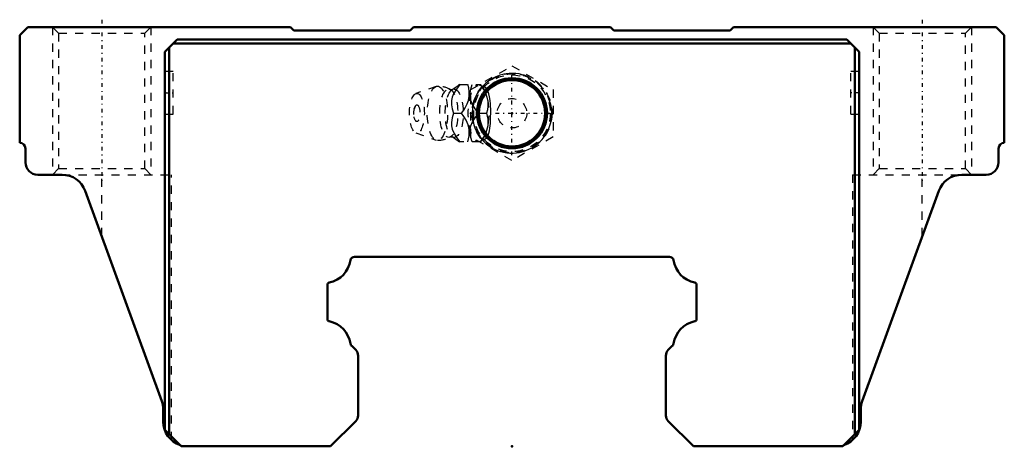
# Model space of a CAD drawing. Header units: millimetres. Extents: x -60 to 60, y 9 to 61.
import ezdxf

# ---------------------------------------------------------------- set-up
doc = ezdxf.new("R2010")
doc.units = ezdxf.units.MM
doc.linetypes.add('Center', pattern=[1.5, 0.45, -0.5, 0.05, -0.5])
doc.linetypes.add('Dashed', pattern=[2, 1, -1])
for name, color, linetype, lineweight in [('2d ConnectionPoints', 7, 'Continuous', 50), ('AM_0', 7, 'Continuous', 50), ('AM_5', 3, 'Continuous', 25), ('AM_7', 7, 'Center', 25), ('AM_9', 6, 'Dashed', 25)]:
    doc.layers.add(name, color=color, linetype=linetype, lineweight=lineweight)

# ---------------------------------------------------------------- blocks, each defined once
blk = doc.blocks.new('1_B_PT1_8_SHS_grease_nipple_joint_0_in_SHS45LC1SS_GK__BLOCK_B_PT1_81__2')
at = {"layer": 'AM_5', "linetype": 'Dashed'}
blk.add_arc((0, 49.5), 4.28, 75, 15, dxfattribs=at)
at = {"layer": 'AM_7'}
for p, q in [((0, 44.38), (0, 54.62)), ((-5.12, 49.5), (5.12, 49.5))]:
    blk.add_line(p, q, dxfattribs=at)
at = {"layer": 'AM_9'}
for p, q in [((-5, 52.39), (0, 55.27)), ((0, 55.27), (5, 52.39)), ((-6.42, 53), (-3.85, 53)), ((-3.56, 52.65), (-3.85, 53)), ((-9.25, 52.77), (-11.71, 51.9)), ((-5, 46.61), (-5, 52.39)), ((5, 52.39), (5, 46.61)), ((-7.13, 49.5), (-6.14, 49.5)), ((-4.1, 49.5), (-3.12, 49.5)), ((-11.71, 47.1), (-9.25, 46.23)), ((-3.85, 46), (-6.42, 46)), ((0, 43.73), (-5, 46.61)), ((-3.85, 46), (-3.56, 46.35)), ((5, 46.61), (0, 43.73))]:
    blk.add_line(p, q, dxfattribs=at)
for points in [[(-6.37, 53), (-6.77, 52.45), (-7.11, 51.87), (-7.28, 51.46), (-7.37, 51.04), (-7.37, 50.54), (-7.29, 50.05), (-7.13, 49.5)], [(-6.41, 53.01), (-6.48, 52.94), (-6.68, 52.77), (-6.92, 52.59), (-7.21, 52.41), (-7.26, 52.38)], [(-6.14, 49.5), (-5.89, 49.86), (-5.66, 50.23), (-5.47, 50.63), (-5.32, 51.03), (-5.21, 51.59), (-5.21, 52.16), (-5.28, 52.59), (-5.39, 53)], [(-4.1, 49.5), (-4.5, 50.05), (-4.84, 50.63), (-5.01, 51.04), (-5.1, 51.46), (-5.1, 51.96), (-5.02, 52.45), (-4.86, 53)], [(-3.87, 53), (-3.62, 52.64), (-3.39, 52.27), (-3.2, 51.87), (-3.05, 51.47), (-2.94, 50.91), (-2.94, 50.34), (-3, 49.91), (-3.12, 49.5)], [(-7.26, 52.38), (-7.27, 52.38), (-7.3, 52.37), (-7.37, 52.36), (-7.45, 52.37), (-7.48, 52.38), (-7.48, 52.38)], [(-3.56, 46.34), (-3.51, 46.32), (-3.38, 46.31), (-3.25, 46.36), (-3.13, 46.46), (-3.02, 46.62), (-2.92, 46.82), (-2.84, 47.06), (-2.76, 47.35), (-2.71, 47.66), (-2.64, 48.23), (-2.6, 48.82), (-2.59, 49.73), (-2.63, 50.64), (-2.67, 51.07), (-2.73, 51.49), (-2.82, 51.88), (-2.93, 52.21), (-3.05, 52.43), (-3.19, 52.59), (-3.31, 52.67), (-3.43, 52.69), (-3.56, 52.66)], [(-7.13, 49.5), (-7.29, 48.95), (-7.38, 48.37), (-7.37, 47.96), (-7.28, 47.54), (-7.06, 47.04), (-6.77, 46.55), (-6.37, 46)], [(-5.39, 46), (-5.29, 46.36), (-5.22, 46.73), (-5.2, 47.13), (-5.22, 47.53), (-5.36, 48.09), (-5.6, 48.66), (-5.85, 49.09), (-6.14, 49.5)], [(-4.86, 46), (-5.02, 46.55), (-5.11, 47.13), (-5.1, 47.54), (-5.01, 47.96), (-4.8, 48.46), (-4.5, 48.95), (-4.1, 49.5)], [(-3.12, 49.5), (-3.02, 49.14), (-2.95, 48.77), (-2.93, 48.37), (-2.95, 47.97), (-3.09, 47.41), (-3.33, 46.84), (-3.58, 46.41), (-3.87, 46)], [(-7.48, 46.62), (-7.45, 46.63), (-7.39, 46.64), (-7.31, 46.64), (-7.27, 46.62), (-7.26, 46.62)], [(-7.26, 46.62), (-7.04, 46.48), (-6.79, 46.31), (-6.58, 46.15), (-6.41, 46)]]:
    blk.add_lwpolyline(points, dxfattribs=at)
for radius in [4.88, 4.86, 4.8, 4.67, 4.06, 1.8]:
    blk.add_circle((0, 49.5), radius, dxfattribs=at)
for centre, radius, start, end in [((-9.09, 49.5), 3.3, 60.8606, 90), ((-10.18, 49.5), 1.82, 153.7155, 206.2845), ((-9.09, 49.5), 3.3, 270, 299.1394)]:
    blk.add_arc(centre, radius, start, end, dxfattribs=at)
for major_axis, start_param, end_param in [((0, 3.44), 5.871519, 9.836445), ((0, -3.44), 0.411667, 2.729926)]:
    blk.add_ellipse((-4.08, 49.5), major_axis=major_axis, ratio=0.374607, start_param=start_param, end_param=end_param, dxfattribs=at)
for centre, major_axis in [((-11.59, 49.5), (0, 2.42)), ((-9.09, 49.5), (0, 3.3)), ((-7.71, 49.5), (0, 2.94)), ((-7.04, 49.5), (0, 2.94)), ((-11.59, 49.5), (0, 1.01))]:
    blk.add_ellipse(centre, major_axis=major_axis, ratio=0.374607, dxfattribs=at)
blk = doc.blocks.new('2_SHS45LCSSB_PT1_81_Slide25_55_0_in_SHS45LC1SS_GK__BLOCK_B_PT1_81__2')
at = {"layer": 'AM_0'}
for p, q in [((-59, 60), (-60, 59)), ((-27, 60), (-59, 60)), ((-26.6, 59.6), (-27, 60)), ((-12, 60), (-12.4, 59.6)), ((12, 60), (-12, 60)), ((12.4, 59.6), (12, 60)), ((27, 60), (26.6, 59.6)), ((59, 60), (27, 60)), ((60, 59), (59, 60)), ((-60, 59), (-60, 45.9)), ((-12.4, 59.6), (-26.6, 59.6)), ((26.6, 59.6), (12.4, 59.6)), ((60, 45.9), (60, 59)), ((-42.3, 57), (-40.8, 58.5)), ((41.3, 58), (-41.3, 58)), ((-40.8, 58.5), (40.8, 58.5)), ((40.8, 58.5), (42.3, 57)), ((-42.3, 57), (-42.3, 10.9)), ((-41.8, 57.5), (-41.8, 10.4)), ((41.8, 57.5), (41.8, 10.4)), ((42.3, 57), (42.3, 10.9)), ((-59.3, 45.2), (-59.3, 43.5)), ((59.3, 43.5), (59.3, 45.2)), ((54.83, 42), (57.8, 42)), ((-57.8, 42), (-54.83, 42)), ((-52.01, 40.03), (-42.68, 14.4)), ((42.68, 14.4), (52.01, 40.03)), ((19.19, 32), (-19.19, 32)), ((-22.5, 28.57), (-22.5, 24.43)), ((22.5, 24.43), (22.5, 28.57)), ((-19.54, 21.15), (-19.04, 20.65)), ((19.04, 20.65), (19.54, 21.15)), ((-18.75, 19.94), (-18.75, 12.66)), ((18.75, 12.66), (18.75, 19.94)), ((-42.5, 13.37), (-42.5, 11.9)), ((42.5, 11.9), (42.5, 13.37)), ((-42.3, 10.9), (-40.3, 8.9)), ((-19.04, 11.96), (-22.1, 8.9)), ((19.04, 11.96), (22.1, 8.9)), ((42.3, 10.9), (40.3, 8.9)), ((-40.3, 8.9), (-22.1, 8.9)), ((22.1, 8.9), (40.3, 8.9))]:
    blk.add_line(p, q, dxfattribs=at)
for radius in [4.27, 4.04]:
    blk.add_circle((0, 49.5), radius, dxfattribs=at)
for centre, radius, start, end in [((-60, 45.2), 0.7, 0, 90), ((60, 45.2), 0.7, 90, 180), ((-57.8, 43.5), 1.5, 180, 270), ((57.8, 43.5), 1.5, 270, 0), ((54.83, 39), 3, 90, 160), ((-54.83, 39), 3, 20, 90), ((-22.92, 32.07), 3.27, 281.5666, 351.3696), ((-19.19, 31.5), 0.499, 90, 171.4031), ((19.19, 31.5), 0.499, 8.5969, 90), ((22.92, 32.07), 3.27, 188.6304, 258.4334), ((-22.2, 28.57), 0.299, 101.4605, 180), ((22.2, 28.57), 0.299, 360, 78.5395), ((-22.21, 24.42), 0.29, 178.2991, 260.1051), ((-22.92, 20.93), 3.27, 8.6548, 78.4088), ((22.92, 20.93), 3.27, 101.5912, 171.3452), ((22.21, 24.42), 0.29, 279.8949, 1.7009), ((-19.19, 21.5), 0.503, 188.7807, 225.0018), ((-19.73, 19.95), 0.976, 359.4049, 45.5951), ((19.73, 19.95), 0.976, 134.4049, 180.5951), ((19.19, 21.5), 0.503, 314.9982, 351.2193), ((-45.5, 13.37), 3, 360, 20), ((45.5, 13.37), 3, 160, 180), ((-19.76, 12.67), 1.01, 315.1306, 359.8694), ((19.76, 12.67), 1.01, 180.1306, 224.8694), ((-39.5, 11.9), 3, 180, 251.4056), ((39.5, 11.9), 3, 288.5944, 0)]:
    blk.add_arc(centre, radius, start, end, dxfattribs=at)
at = {"layer": 'AM_5', "linetype": 'Dashed'}
for p, q in [((-44, 60), (-44, 42)), ((44, 60), (44, 42)), ((56, 60), (56, 42)), ((-56, 60), (-56, 42))]:
    blk.add_line(p, q, dxfattribs=at)
at = {"layer": 'AM_5'}
blk.add_arc((0, 49.5), 4.86, 75, 15, dxfattribs=at)
at = {"layer": 'AM_7'}
for p, q in [((-50, 60.9), (-50, 41.1)), ((50, 60.9), (50, 41.1)), ((-42.35, 52), (-41.25, 52)), ((42.35, 52), (41.25, 52))]:
    blk.add_line(p, q, dxfattribs=at)
at = {"layer": 'AM_9'}
for p, q in [((-56, 60), (-55.25, 59.25)), ((-44.75, 59.25), (-44, 60)), ((44, 60), (44.75, 59.25)), ((55.25, 59.25), (56, 60)), ((-55.25, 59.25), (-55.25, 42.75)), ((-55.25, 59.25), (-44.75, 59.25)), ((-44.75, 42.75), (-44.75, 59.25)), ((44.75, 59.25), (44.75, 42.75)), ((44.75, 59.25), (55.25, 59.25)), ((55.25, 42.75), (55.25, 59.25)), ((-41.3, 54.6), (-42.3, 54.6)), ((-41.3, 49.4), (-41.3, 54.6)), ((41.3, 49.4), (41.3, 54.6)), ((42.3, 54.6), (41.3, 54.6)), ((-42.3, 49.4), (-41.3, 49.4)), ((41.3, 49.4), (42.3, 49.4)), ((-55.25, 42.75), (-56, 42)), ((-55.25, 42.75), (-44.75, 42.75)), ((-54.83, 42), (-41.5, 42)), ((-50, 34.51), (-50, 42)), ((-44, 42), (-44.75, 42.75)), ((-41.5, 9.67), (-41.5, 42)), ((41.5, 42), (41.5, 9.67)), ((41.5, 42), (54.83, 42)), ((44.75, 42.75), (44, 42)), ((44.75, 42.75), (55.25, 42.75)), ((50, 34.51), (50, 42)), ((56, 42), (55.25, 42.75))]:
    blk.add_line(p, q, dxfattribs=at)
for centre, start, end in [((-39.5, 11.9), 251.4056, 270), ((39.5, 11.9), 270, 288.5944)]:
    blk.add_arc(centre, 3, start, end, dxfattribs=at)

msp = doc.modelspace()

# ---------------------------------------------------------------- linework, layer by layer
at = {"layer": '2d ConnectionPoints'}
for p in [(-42.3, 52), (-42.3, 52), (42.3, 52), (42.3, 52), (0, 49.5), (0, 49.5), (0, 8.9)]:
    msp.add_point(p, dxfattribs=at)

# ---------------------------------------------------------------- block references
for name in ['2_SHS45LCSSB_PT1_81_Slide25_55_0_in_SHS45LC1SS_GK__BLOCK_B_PT1_81__2', '1_B_PT1_8_SHS_grease_nipple_joint_0_in_SHS45LC1SS_GK__BLOCK_B_PT1_81__2']:
    msp.add_blockref(name, (0, 0))

doc.saveas('drawing.dxf')
